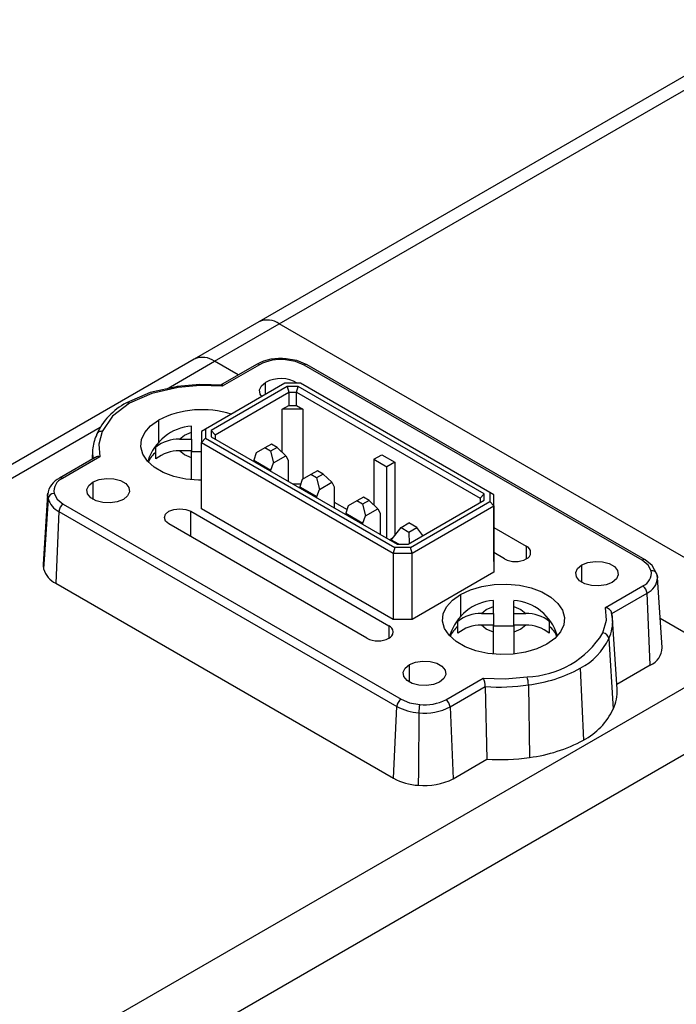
# Model space of a CAD drawing. Header units: millimetres. Extents: x 0 to 559, y 0 to 432.
# Tile 12 of 16: x 396 to 428, y 303 to 352. Entities that reach past the tile are written whole.
import ezdxf

# ---------------------------------------------------------------- set-up
doc = ezdxf.new("R2010")
doc.units = ezdxf.units.MM
doc.header["$LTSCALE"] = 2

msp = doc.modelspace()

# ---------------------------------------------------------------- linework, layer by layer
for p, q in [((433.1119, 351.9199), (407.3732, 337.0612)), ((408.3732, 336.9622), (434.1119, 351.8208)), ((407.3732, 337.0612), (404.1913, 335.2243)), ((405.1912, 335.1253), (408.3732, 336.9622)), ((433.829, 322.2669), (408.3732, 336.9622)), ((404.1913, 335.2243), (388.6349, 326.2438)), ((402.8195, 333.7561), (405.1912, 335.1253)), ((406.3549, 334.4535), (405.1912, 335.1253)), ((407.248, 334.9691), (405.4855, 333.9516)), ((407.398, 334.9542), (405.5609, 333.8937)), ((426.2132, 325.3409), (409.5964, 334.9338)), ((426.3631, 325.3557), (409.7464, 334.9486)), ((408.6453, 334.0385), (404.7424, 331.7855)), ((408.7592, 333.8798), (405.0174, 331.7197)), ((405.5609, 333.8937), (405.5176, 333.9472)), ((407.7017, 333.4938), (407.7017, 334.085)), ((409.4094, 334.0385), (408.6453, 334.0385)), ((409.2954, 333.8798), (408.7592, 333.8798)), ((408.7592, 333.8798), (408.8421, 333.601)), ((409.2126, 333.601), (409.2954, 333.8798)), ((418.4465, 328.5968), (409.2954, 333.8798)), ((418.7215, 328.6626), (409.4094, 334.0385)), ((405.2174, 331.5086), (408.8421, 333.601)), ((408.8421, 333.601), (408.8421, 332.9478)), ((408.8421, 333.601), (409.2126, 333.601)), ((409.2126, 333.601), (418.2465, 328.3857)), ((409.2126, 332.9478), (409.2126, 333.601)), ((408.5171, 332.7601), (408.8421, 332.9478)), ((408.5171, 330.6392), (408.5171, 332.7601)), ((409.5376, 332.7601), (408.5171, 332.7601)), ((408.8421, 332.9478), (409.2126, 332.9478)), ((409.2126, 332.9478), (409.5376, 332.7601)), ((409.5376, 332.7601), (409.5376, 329.3324)), ((402.4335, 332.2277), (402.4335, 331.1587)), ((389.6348, 326.1448), (399.5586, 331.8737)), ((404.0548, 331.6328), (404.0548, 331.9285)), ((404.7424, 331.7855), (404.5424, 331.67)), ((404.7424, 331.7855), (404.7424, 331.3444)), ((405.0174, 331.7197), (405.0174, 331.4102)), ((405.2174, 331.5086), (405.0174, 331.7197)), ((403.4639, 331.2917), (404.0548, 331.2917)), ((404.0548, 331.2917), (404.0548, 331.6328)), ((404.0548, 331.2917), (404.0548, 330.7144)), ((404.5424, 331.67), (404.5424, 331.1333)), ((404.5424, 331.1333), (404.7424, 331.3444)), ((404.7424, 331.3444), (414.0545, 325.9685)), ((405.0174, 331.4102), (414.1684, 326.1272)), ((405.2174, 331.5086), (405.2174, 331.2947)), ((405.2174, 331.5086), (405.2174, 331.2947)), ((399.1919, 330.7678), (399.1619, 330.3012)), ((402.3048, 330.6529), (402.3048, 330.8953)), ((404.5424, 331.1333), (413.9716, 325.6897)), ((404.5424, 327.8671), (404.5424, 331.1333)), ((407.6627, 330.8626), (407.2384, 330.6176)), ((407.9809, 331.0463), (407.6627, 330.8626)), ((407.9455, 330.6993), (407.6627, 330.8626)), ((408.2637, 330.883), (407.9455, 330.6993)), ((408.2637, 330.883), (407.9809, 331.0463)), ((408.688, 330.4747), (408.2637, 330.883)), ((399.3231, 330.3942), (397.5605, 329.3768)), ((399.5476, 330.4224), (397.7105, 329.3619)), ((402.3048, 330.318), (402.3048, 330.6529)), ((404.0548, 330.7144), (403.4639, 330.7144)), ((404.0548, 330.3733), (404.0548, 330.7144)), ((404.5424, 330.6688), (404.0548, 330.6688)), ((404.0548, 329.3077), (404.0548, 330.3733)), ((407.2384, 330.6176), (407.1146, 330.2604)), ((407.1146, 330.2604), (407.9632, 329.7706)), ((407.1146, 330.2604), (407.1146, 330.1994)), ((407.9455, 330.6993), (408.0869, 330.1278)), ((408.0869, 330.1278), (408.688, 330.4747)), ((408.688, 330.4747), (408.8117, 330.2604)), ((408.8117, 330.2604), (408.8117, 329.2197)), ((413.0224, 330.2993), (413.4113, 330.5238)), ((413.0224, 330.2993), (413.0224, 328.046)), ((413.0224, 330.2993), (413.6588, 329.9319)), ((413.4113, 330.5238), (414.0477, 330.1564)), ((407.9632, 329.7706), (408.0869, 330.1278)), ((407.9632, 329.7095), (407.9632, 329.7706)), ((414.0477, 330.1564), (413.6588, 329.9319)), ((413.6588, 326.4214), (413.6588, 329.9319)), ((414.0477, 330.1564), (414.0477, 326.5527)), ((397.5604, 329.3767), (397.5561, 329.374)), ((409.5011, 329.3114), (409.3774, 328.9541)), ((409.9254, 329.5563), (409.5011, 329.3114)), ((410.2436, 329.74), (409.9254, 329.5563)), ((410.2082, 329.393), (409.9254, 329.5563)), ((410.5264, 329.5767), (410.2082, 329.393)), ((410.2082, 329.393), (410.3496, 328.8215)), ((410.5264, 329.5767), (410.2436, 329.74)), ((410.9507, 329.1685), (410.5264, 329.5767)), ((399.2163, 328.3293), (399.2163, 329.1866)), ((409.4229, 329.0857), (409.0438, 329.0857)), ((409.3774, 328.9541), (410.2259, 328.4643)), ((409.3774, 328.9541), (409.3774, 328.8931)), ((410.2259, 328.4643), (410.3496, 328.8215)), ((410.3496, 328.8215), (410.9507, 329.1685)), ((410.9507, 329.1685), (411.0744, 328.9541)), ((411.0744, 328.9541), (411.0744, 327.9134)), ((396.9788, 328.5639), (396.758, 325.1263)), ((410.2259, 328.4033), (410.2259, 328.4643)), ((412.5063, 328.4338), (412.1881, 328.2501)), ((412.7891, 328.2705), (412.5063, 328.4338)), ((418.2465, 328.3857), (418.4465, 328.5968)), ((418.2465, 328.3857), (418.2465, 328.1718)), ((418.4464, 328.2873), (418.4465, 328.5968)), ((418.7215, 328.6626), (418.7214, 328.2215)), ((418.9215, 328.5471), (418.7215, 328.6626)), ((418.9214, 328.0104), (418.9215, 328.5471)), ((418.9215, 325.2809), (418.9215, 328.5471)), ((397.7458, 328.0928), (414.3626, 318.4999)), ((413.9716, 322.4236), (404.5424, 327.8671)), ((411.0744, 328.1985), (411.7047, 327.8346)), ((411.7638, 328.0051), (411.6401, 327.6479)), ((412.1881, 328.2501), (411.7638, 328.0051)), ((412.4709, 328.0868), (412.1881, 328.2501)), ((412.7891, 328.2705), (412.4709, 328.0868)), ((412.4709, 328.0868), (412.6123, 327.5152)), ((412.6123, 327.5152), (413.2134, 327.8622)), ((413.2134, 327.8622), (412.7891, 328.2705)), ((413.2134, 327.8622), (413.3371, 327.6479)), ((414.7046, 326.1272), (418.4464, 328.2873)), ((414.8185, 325.9685), (418.7214, 328.2215)), ((414.9014, 325.6897), (418.9214, 328.0104)), ((418.7214, 328.2215), (418.9214, 328.0104)), ((418.9214, 328.0104), (418.9214, 324.7442)), ((397.534, 327.7384), (397.3778, 324.2059)), ((397.534, 327.7384), (414.1508, 318.1455)), ((404.014, 327.7435), (413.7577, 322.1184)), ((404.014, 326.5055), (404.014, 327.7435)), ((411.6401, 327.6479), (412.4886, 327.158)), ((411.6401, 327.6479), (411.6401, 327.5869)), ((412.4886, 327.158), (412.6123, 327.5152)), ((413.3371, 327.6479), (413.3371, 326.6071)), ((412.6854, 321.4995), (402.9417, 327.1245)), ((412.4886, 327.097), (412.4886, 327.158)), ((413.9169, 326.3866), (414.3589, 326.948)), ((414.3589, 326.948), (414.7478, 327.1725)), ((414.3589, 326.948), (414.7478, 326.7235)), ((415.1367, 326.948), (414.7478, 327.1725)), ((414.7478, 326.7235), (415.1367, 326.948)), ((415.4384, 326.5508), (415.1367, 326.948)), ((418.9215, 326.9476), (420.5222, 326.0235)), ((413.9456, 326.423), (413.8008, 326.3394)), ((413.8993, 326.3288), (413.9169, 326.3866)), ((414.7478, 326.7235), (414.7598, 326.1591)), ((414.2484, 326.1272), (413.8993, 326.3288)), ((413.8993, 326.2826), (413.8993, 326.3288)), ((414.0545, 325.9685), (413.9716, 325.6897)), ((414.8185, 325.9685), (414.0545, 325.9685)), ((414.1684, 326.1272), (414.7046, 326.1272)), ((414.9014, 325.6897), (414.8185, 325.9685)), ((420.5222, 326.0235), (420.5222, 325.4045)), ((413.9716, 325.6897), (414.9014, 325.6897)), ((413.9716, 325.6897), (413.9716, 322.4236)), ((414.9014, 322.4235), (414.9014, 325.6897)), ((419.4499, 325.4045), (418.9215, 325.7096)), ((418.9215, 325.2809), (418.9214, 324.7442)), ((423.2578, 324.2471), (423.2578, 325.1043)), ((426.3632, 325.3557), (426.3668, 325.3535)), ((418.9214, 324.7442), (414.9014, 322.4235)), ((426.9728, 324.4877), (426.9449, 324.6693)), ((426.9814, 324.4317), (426.9728, 324.4877)), ((427.201, 321.0441), (426.9802, 324.4816)), ((397.3778, 324.2059), (413.9945, 314.613)), ((424.4114, 323.0113), (426.2485, 324.0718)), ((417.2827, 323.6554), (417.2827, 322.5864)), ((424.7285, 322.7176), (426.4603, 323.7173)), ((426.6165, 320.1849), (426.4603, 323.7173)), ((418.904, 323.0605), (418.904, 323.3562)), ((418.904, 322.7194), (418.904, 323.0605)), ((419.904, 323.0605), (419.904, 323.3484)), ((419.904, 322.7194), (419.904, 323.0605)), ((418.3132, 322.7194), (418.904, 322.7194)), ((418.904, 322.7194), (418.904, 322.1421)), ((419.904, 322.1421), (419.904, 322.7194)), ((419.904, 322.7194), (420.4949, 322.7194)), ((424.7664, 322.4517), (424.7116, 322.7634)), ((413.7577, 322.1184), (413.7577, 321.4995)), ((414.9014, 322.4235), (413.9716, 322.4236)), ((417.154, 322.0806), (417.154, 322.323)), ((417.154, 321.7457), (417.154, 322.0806)), ((418.904, 322.1421), (418.3132, 322.1421)), ((418.904, 321.801), (418.904, 322.1421)), ((419.904, 322.0966), (418.904, 322.0966)), ((420.4949, 322.1421), (419.904, 322.1421)), ((419.904, 322.1421), (419.904, 321.801)), ((421.654, 322.323), (421.654, 322.0806)), ((421.654, 322.0806), (421.654, 321.7457)), ((424.9879, 319.0027), (424.7671, 322.4403)), ((430.647, 320.43), (427.1092, 322.4723)), ((418.904, 320.7354), (418.904, 321.801)), ((419.904, 321.801), (419.904, 320.7354)), ((424.5824, 321.4908), (424.7969, 318.0177)), ((430.647, 320.43), (390.3419, 297.1623)), ((414.7724, 319.3487), (414.7724, 320.206)), ((424.9729, 319.236), (426.6165, 320.1849)), ((423.1722, 320.0231), (423.3284, 316.4906)), ((416.561, 318.4795), (418.3981, 319.54)), ((416.7728, 318.125), (418.5047, 319.1248)), ((418.5047, 319.1248), (418.5855, 315.5488)), ((420.6297, 319.209), (420.6831, 315.643)), ((413.9945, 314.613), (414.1508, 318.1455)), ((391.7562, 294.7128), (432.0612, 317.9805)), ((416.7728, 318.125), (416.929, 314.5925)), ((416.929, 314.5925), (418.5855, 315.5488))]:
    msp.add_line(p, q)
at = {"flags": 128}
for points in [[(408.6777, 335.1937), (408.6918, 335.2304), (408.7003, 335.2445), (408.7055, 335.2453)], [(409.5964, 334.9338), (409.1763, 335.1073), (408.6777, 335.1937)], [(409.7464, 334.9486), (409.2415, 335.1556), (408.6929, 335.2484)], [(403.3789, 333.8793), (402.0197, 333.5801), (400.8486, 333.0709)], [(403.4016, 333.8247), (402.1041, 333.5372), (400.9987, 333.0561)], [(405.6003, 333.9464), (404.4653, 333.9786), (403.343, 333.8742)], [(403.4016, 333.8247), (403.3763, 333.8686), (403.3612, 333.8716)], [(405.5609, 333.8937), (404.4772, 333.9237), (403.4016, 333.8247)], [(407.5079, 333.3819), (407.4299, 333.4995), (407.3981, 333.7092), (407.4925, 333.9125), (407.7017, 334.085)], [(400.9987, 333.0561), (400.1652, 332.4178), (399.6672, 331.6689)], [(400.9987, 333.0561), (400.9228, 333.0837), (400.8526, 333.0731), (400.8495, 333.0698)], [(404.5424, 329.2712), (404.3977, 329.2735), (403.7783, 329.3302), (403.1928, 329.4599), (402.6668, 329.6571), (402.2233, 329.9132), (401.8818, 330.2168), (401.657, 330.5548), (401.5589, 330.9124), (401.5917, 331.274), (401.7541, 331.6237), (402.0388, 331.9463), (402.4335, 332.2277)], [(399.6672, 331.6689), (399.4957, 331.0483), (399.5476, 330.4224)], [(403.4639, 331.2917), (403.7063, 331.4929), (404.0548, 331.6328)], [(404.0548, 330.3733), (403.7063, 330.5132), (403.4639, 330.7144)], [(399.2163, 329.1866), (399.515, 329.3073), (399.8672, 329.3618), (400.2305, 329.3435), (400.561, 329.2545), (400.8188, 329.1056), (400.973, 328.9148), (401.0047, 328.7051), (400.9103, 328.5018), (400.7012, 328.3293)], [(400.7012, 328.3293), (400.4025, 328.2086), (400.0502, 328.1541), (399.687, 328.1725), (399.3565, 328.2614), (399.0986, 328.4103), (398.9445, 328.6011), (398.9127, 328.8108), (399.0071, 329.0141), (399.2163, 329.1866)], [(396.9991, 328.3665), (396.8239, 325.595), (396.7804, 324.9062)], [(396.9788, 328.5639), (396.9832, 328.6074), (396.9863, 328.6274)], [(396.9991, 328.3665), (396.9789, 328.4867), (396.9788, 328.5639)], [(397.2957, 328.6231), (397.4453, 328.3352), (397.7458, 328.0928)], [(402.9417, 327.1245), (402.7774, 327.2665), (402.7197, 327.434), (402.7774, 327.6015), (402.9418, 327.7435), (403.1877, 327.8384), (403.4779, 327.8717), (403.768, 327.8384), (404.014, 327.7435)], [(396.758, 325.1263), (396.758, 325.0411), (396.7804, 324.9062)], [(424.7427, 324.2471), (424.444, 324.1264), (424.0918, 324.0719), (423.7285, 324.0902), (423.398, 324.1792), (423.1401, 324.3281), (422.986, 324.5188), (422.9543, 324.7286), (423.0486, 324.9319), (423.2578, 325.1043)], [(423.2578, 325.1043), (423.5565, 325.2251), (423.9088, 325.2796), (424.272, 325.2612), (424.6025, 325.1723), (424.8604, 325.0234), (425.0145, 324.8326), (425.0463, 324.6229), (424.9519, 324.4195), (424.7427, 324.2471)], [(426.6633, 324.8105), (426.5137, 325.0985), (426.2132, 325.3409)], [(426.9501, 324.6502), (426.7136, 325.0802), (426.3632, 325.3557)], [(426.9599, 324.6029), (426.9801, 324.4827), (426.9805, 324.4755)], [(417.2827, 323.6554), (417.7701, 323.8832), (418.329, 324.0476), (418.9348, 324.1413), (419.5611, 324.1602), (420.1805, 324.1036), (420.766, 323.9738), (421.292, 323.7766), (421.7355, 323.5206), (422.0771, 323.217), (422.3018, 322.879), (422.3999, 322.5214), (422.3671, 322.1598), (422.2048, 321.8101), (421.92, 321.4875), (421.5253, 321.2061)], [(421.5253, 321.2061), (421.0379, 320.9783), (420.4791, 320.8139), (419.8733, 320.7202), (419.247, 320.7013), (418.6275, 320.7579), (418.042, 320.8877), (417.516, 321.0849), (417.0726, 321.3409), (416.731, 321.6445), (416.5062, 321.9825), (416.4081, 322.3401), (416.441, 322.7017), (416.6033, 323.0514), (416.888, 323.374), (417.2827, 323.6554)], [(418.3132, 322.7194), (418.5555, 322.9206), (418.904, 323.0605)], [(419.904, 323.0605), (420.2526, 322.9206), (420.4949, 322.7194)], [(424.2918, 321.7648), (424.4632, 322.3854), (424.4114, 323.0113)], [(424.766, 322.4563), (424.7551, 322.5637), (424.7285, 322.7176)], [(418.904, 321.801), (418.5555, 321.9409), (418.3132, 322.1421)], [(420.4949, 322.1421), (420.2526, 321.9409), (419.904, 321.801)], [(416.2573, 319.3487), (415.9586, 319.228), (415.6064, 319.1735), (415.2431, 319.1918), (414.9126, 319.2808), (414.6547, 319.4297), (414.5006, 319.6205), (414.4689, 319.8302), (414.5632, 320.0335), (414.7724, 320.206)], [(414.7724, 320.206), (415.0711, 320.3267), (415.4234, 320.3812), (415.7866, 320.3628), (416.1171, 320.2739), (416.375, 320.125), (416.5291, 319.9342), (416.5609, 319.7245), (416.4665, 319.5212), (416.2573, 319.3487)], [(418.3981, 319.54), (419.4818, 319.51), (420.5574, 319.609)], [(414.3626, 318.4999), (414.7826, 318.3264), (415.2813, 318.24)], [(415.2388, 317.8367), (415.2138, 314.9784), (415.2075, 314.2681)]]:
    msp.add_lwpolyline(points, dxfattribs=at)
for centre, radius, start, end in [((407.7873, 336.1445), 1.006, 54.38242, 114.30712), ((404.6053, 334.3075), 1.006, 54.38242, 114.30712), ((408.4321, 332.7255), 2.5369, 83.58123, 117.82482), ((408.4287, 332.9853), 2.2224, 83.56678, 117.63133), ((407.3108, 334.8387), 0.1447, 52.95835, 115.72959), ((409.6835, 334.8183), 0.1447, 64.26894, 127.03992), ((408.4402, 332.7126), 1.5585, 58.29845, 118.28481), ((402.3372, 330.1952), 3.2381, 117.3668, 155.77785), ((404.5743, 328.0225), 4.7187, 72.28242, 116.97982), ((404.2323, 329.5195), 2.4192, 94.22866, 163.02397), ((401.1754, 330.6318), 1.9882, 154.79301, 176.09868), ((399.6065, 331.4446), 0.2324, 74.85416, 171.58541), ((403.4278, 329.5044), 1.7877, 88.84304, 128.91851), ((401.0579, 330.6485), 1.8699, 176.36221, 189.74771), ((399.4688, 330.1537), 0.28, 73.65646, 121.21569), ((403.0572, 329.6906), 1.2215, 128.023, 157.22899), ((403.4241, 328.938), 1.7769, 88.7159, 129.04565), ((398.0023, 328.4453), 1.0309, 115.37846, 172.74689), ((397.965, 328.7331), 0.6783, 112.03364, 189.33284), ((397.6234, 329.2464), 0.1447, 52.9525, 115.78872), ((397.3007, 328.3177), 0.3055, 90.94893, 170.79685), ((397.9903, 328.6688), 1.0363, 196.9583, 243.87292), ((397.9969, 327.7022), 0.4643, 122.73327, 175.53338), ((420.4047, 325.714), 0.331, 290.78204, 69.2152), ((419.986, 326.4392), 1.1654, 242.60921, 297.38987), ((426.3003, 325.2254), 0.1447, 64.21004, 127.04574), ((397.8887, 325.2467), 1.1594, 197.07911, 243.85474), ((425.994, 324.7005), 0.6783, 292.0337, 9.33283), ((426.0818, 324.5346), 0.9007, 294.85112, 356.23682), ((426.7093, 324.5607), 0.2541, 9.56331, 100.43295), ((425.9974, 323.6812), 0.4643, 4.46566, 57.26546), ((419.0815, 320.9472), 2.4192, 94.22866, 163.02397), ((419.7396, 320.9658), 2.4007, 16.50109, 85.99419), ((424.3731, 322.6519), 0.3614, 10.47532, 83.92201), ((418.2771, 320.9321), 1.7877, 88.84304, 128.91851), ((420.5347, 320.943), 1.7769, 50.95435, 91.2841), ((413.6402, 321.8089), 0.331, 290.78204, 69.2152), ((417.9065, 321.1184), 1.2215, 128.023, 157.22899), ((418.2733, 320.3657), 1.7769, 88.7159, 129.04565), ((420.531, 320.3548), 1.7877, 51.08149, 91.15696), ((420.9079, 321.1232), 1.2139, 22.67704, 52.07097), ((422.8335, 322.3236), 1.937, 334.53898, 3.92902), ((420.4345, 324.1342), 4.5269, 271.55482, 328.43853), ((424.251, 321.4303), 0.3369, 10.34348, 83.05256), ((413.2216, 322.5342), 1.1654, 242.60921, 297.38987), ((421.7283, 322.8219), 3.1492, 297.28894, 334.99782), ((426.2412, 321.0685), 0.9601, 293.01401, 358.53842), ((419.0729, 319.1338), 1.5587, 2.76701, 17.74986), ((419.811, 326.1433), 6.9824, 276.73417, 298.7758), ((417.5188, 319.093), 0.9864, 1.84433, 26.94406), ((419.1911, 328.6503), 9.5502, 265.878, 278.6638), ((422.9743, 318.8822), 2.0172, 334.6232, 3.42471), ((414.6137, 318.1093), 0.4643, 122.7335, 175.5328), ((415.3852, 320.4236), 2.5911, 241.54915, 266.76224), ((416.7233, 317.8844), 1.4852, 166.14816, 181.84222), ((415.5303, 320.4484), 2.2224, 263.56651, 297.63132), ((416.3099, 318.0889), 0.4643, 4.46636, 57.26511), ((415.5328, 320.497), 2.6766, 263.69378, 297.59895), ((421.8229, 319.4079), 3.2828, 297.29609, 334.94562), ((419.8273, 322.8649), 7.2725, 276.75817, 298.778), ((419.1916, 325.4524), 9.9222, 266.49763, 278.64553), ((415.3735, 317.1574), 2.8941, 241.54447, 266.71233), ((415.5353, 317.2581), 3.0079, 263.7434, 297.60283)]:
    msp.add_arc(centre, radius, start, end)

doc.saveas('drawing.dxf')
